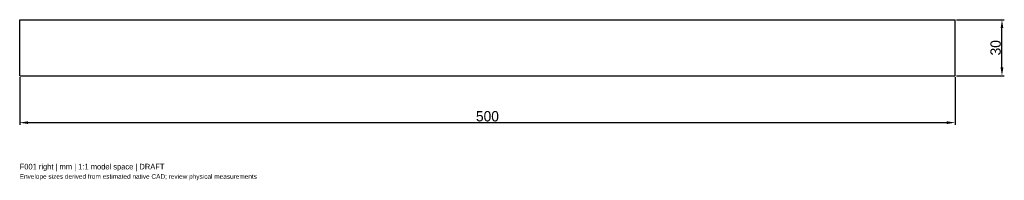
# Model space of a CAD drawing. Header units: millimetres. Extents: x -250 to 276, y -71 to 15.
import ezdxf

# ---------------------------------------------------------------- set-up
doc = ezdxf.new("R2010")
doc.units = ezdxf.units.MM
doc.linetypes.add('HIDDEN', pattern=[9.525, 6.35, -3.175])
for name, color, linetype in [('ANNOTATIONS', 7, 'Continuous'), ('DIMENSIONS', 7, 'Continuous'), ('HIDDEN', 8, 'HIDDEN'), ('VISIBLE', 7, 'Continuous')]:
    doc.layers.add(name, color=color, linetype=linetype)
doc.dimstyles.get("Standard").update_dxf_attribs({"dimtxt": 2.5, "dimasz": 2.5, "dimexe": 1.25, "dimexo": 0.625, "dimtad": 1, "dimcen": 2.5, "dimazin": 3, "dimtfac": 1, "dimtmove": 0, "dimatfit": 3})

msp = doc.modelspace()

# ---------------------------------------------------------------- linework, layer by layer
at = {"layer": 'HIDDEN'}
for p, q in [((-250, -15), (-250, 15)), ((-250, 15), (250, 15)), ((250, -15), (250, 15)), ((-250, -15), (250, -15))]:
    msp.add_line(p, q, dxfattribs=at)
at = {"layer": 'VISIBLE'}
for p, q in [((-250, -15), (-250, 15)), ((-250, 15), (250, 15)), ((250, -15), (250, 15)), ((-250, -15), (250, -15))]:
    msp.add_line(p, q, dxfattribs=at)

# ---------------------------------------------------------------- texts
at = {"layer": 'ANNOTATIONS'}
for s, height, p in [('F001 right | mm | 1:1 model space | DRAFT', 3, (-250, -65)), ('Envelope sizes derived from estimated native CAD; review physical measurements', 2.5, (-250, -70))]:
    msp.add_text(s, height=height, dxfattribs=at).set_placement(p)

# ---------------------------------------------------------------- dimensions: what is measured, and where the dimension line sits
at = {"layer": 'DIMENSIONS'}
msp.add_linear_dim(base=(275, -15), p1=(250, -15), p2=(250, 15), angle=90, dimstyle='Standard', override={"dimtxt": 5.5, "dimasz": 4.5, "dimtad": 1, "dimdec": 2}, dxfattribs=at).render()
msp.add_linear_dim(base=(-250, -40), p1=(-250, -15), p2=(250, -15), dimstyle='Standard', override={"dimtxt": 5.5, "dimasz": 4.5, "dimtad": 1, "dimdec": 2}, dxfattribs=at).render()

doc.saveas('drawing.dxf')
